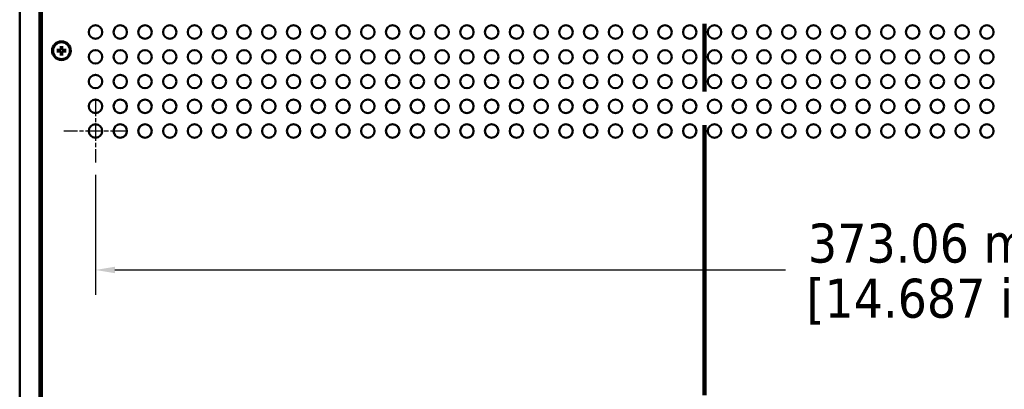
# Model space of a CAD drawing. Header units: millimetres. Extents: x 32 to 2127, y 63 to 1334.
# Tile 4 of 16: x 308 to 623, y 695 to 814. Entities that reach past the tile are written whole.
import ezdxf

# ---------------------------------------------------------------- set-up
doc = ezdxf.new("R2010")
doc.units = ezdxf.units.MM
doc.header["$LTSCALE"] = 2.5
doc.linetypes.add('CHAIN', pattern=[0.7087, 0.4724, -0.0591, 0.1181, -0.0591])
doc.linetypes.add('DOUBLE_DASH_CHAIN', pattern=[1.2403, 0.6614, -0.0827, 0.1654, -0.0827, 0.1654, -0.0827])
for name, color, linetype, lineweight in [('Center Mark (ANSI)', 7, 'Continuous', 25), ('Dimension (ANSI)', 7, 'Continuous', 25), ('Section Line (ANSI)', 7, 'DOUBLE_DASH_CHAIN', 100), ('Visible (ANSI)', 7, 'Continuous', 50)]:
    doc.layers.add(name, color=color, linetype=linetype, lineweight=lineweight)
doc.styles.add('Note Text (ANSI)', font='tahoma.ttf')
doc.dimstyles.new('Default - mm (ANSI)', dxfattribs={"dimscale": 2.5, "dimtxt": 5, "dimasz": 2.5, "dimexe": 3.175, "dimexo": 1.6002, "dimgap": 0.8, "dimtad": 0, "dimtih": 1, "dimtoh": 1, "dimrnd": 1e-08, "dimzin": 0, "dimdsep": 46, "dimtxsty": 'Note Text (ANSI)', "dimcen": 0.09, "dimdle": 10, "dimclrd": 256, "dimclre": 256, "dimclrt": 256, "dimadec": 1, "dimazin": 0, "dimtfac": 0.6096, "dimtofl": 0, "dimtmove": 0, "dimatfit": 3, "dimldrblk": 'Filled-1', "dimfxl": 1, "dimtolj": 1, "dimtzin": 0, "dimlwd": -1, "dimlwe": -1, "dimarcsym": 0})

# ---------------------------------------------------------------- blocks, each defined once
blk = doc.blocks.new('2dTransSection1')
at = {"layer": 'Section Line (ANSI)', "linetype": 'DOUBLE_DASH_CHAIN', "ltscale": 20.955109}
blk.add_line((210.81, 376.99), (210.81, 182.57), dxfattribs=at)
blk = doc.blocks.new('*D23')
at = {"layer": 'Defpoints', "color": 0, "transparency": 16777216}
for p in [(331.84, 768.06), (704.91, 768.06), (704.91, 733.6)]:
    blk.add_point(p, dxfattribs=at)
at = {"layer": 'Dimension (ANSI)', "transparency": 16777216}
for p, q in [((331.84, 764.06), (331.84, 725.66)), ((704.91, 764.06), (704.91, 725.66)), ((338.09, 733.6), (553.05, 733.6)), ((698.66, 733.6), (647.73, 733.6))]:
    blk.add_line(p, q, dxfattribs=at)
for points in [[(338.09, 734.64), (338.09, 732.56), (331.84, 733.6)], [(698.66, 734.64), (698.66, 732.56), (704.91, 733.6)]]:
    blk.add_solid(points, dxfattribs=at)
at = {"layer": 'Dimension (ANSI)', "transparency": 16777216, "char_height": 12.5, "attachment_point": 5, "style": 'Note Text (ANSI)'}
for s, insert in [('\\A1; 373.06 mm', (600.39, 742.11)), ('\\A1;[14.687 in]', (600.39, 723.42))]:
    blk.add_mtext(s, dxfattribs=dict(at, insert=insert))
blk = doc.blocks.new('Filled-1')
at = {"color": 0}
for p, q in [((0, 0), (-1, 0.333)), ((-1, 0.333), (-1, -0.333)), ((-1, 0), (0, 0)), ((-1, -0.333), (0, 0))]:
    blk.add_line(p, q, dxfattribs=at)
at = {"color": 0, "flags": 128}
blk.add_lwpolyline([(-1, -0.333), (0, 0), (-1, 0.333), (-1, -0.333)], dxfattribs=at)
at = {"color": 0}
blk.add_solid([(-1, -0.333), (0, 0), (-1, 0.333), (-1, -0.333)], dxfattribs=at)

msp = doc.modelspace()

# ---------------------------------------------------------------- linework, layer by layer
at = {"layer": 'Center Mark (ANSI)', "linetype": 'CHAIN', "ltscale": 4.486989}
for p, q in [((331.844, 788.2552), (331.844, 768.0622)), ((341.9405, 778.1587), (321.7475, 778.1587))]:
    msp.add_line(p, q, dxfattribs=at)
at = {"layer": 'Visible (ANSI)'}
for p, q in [((307.5502, 930.9177), (307.5502, 473.7377)), ((313.9002, 490.2377), (313.9002, 914.4177)), ((314.6502, 915.1777), (314.6502, 489.4777)), ((320.723, 805.4277), (320.6981, 804.3724)), ((321.1775, 805.4277), (321.2023, 804.3724)), ((319.4503, 804.155), (320.5055, 804.1798)), ((319.4503, 803.7005), (320.5055, 803.6756)), ((320.5062, 804.1521), (320.255, 804.1483)), ((320.255, 803.7071), (320.5062, 803.7034)), ((320.723, 802.4278), (320.6981, 803.483)), ((320.7296, 804.623), (320.7259, 804.3718)), ((320.7259, 803.4837), (320.7296, 803.2325)), ((321.1746, 804.3718), (321.1708, 804.623)), ((321.1708, 803.2325), (321.1746, 803.4837)), ((321.1775, 802.4278), (321.2023, 803.483)), ((321.6455, 804.1483), (321.3943, 804.1521)), ((321.3943, 803.7034), (321.6455, 803.7071)), ((322.4502, 804.155), (321.3949, 804.1798)), ((322.4502, 803.7005), (321.3949, 803.6756))]:
    msp.add_line(p, q, dxfattribs=at)
at = {"layer": 'Visible (ANSI)', "flags": 128}
for points in [[(320.7219, 805.3447), (320.7219, 805.3468), (320.7219, 805.349), (320.7219, 805.3515), (320.7219, 805.354), (320.7219, 805.3567), (320.7219, 805.3595), (320.7219, 805.3623), (320.7219, 805.3653), (320.722, 805.3686), (320.722, 805.372), (320.722, 805.3756), (320.7221, 805.3792), (320.7221, 805.383), (320.7222, 805.3868), (320.7222, 805.3905), (320.7223, 805.3943), (320.7224, 805.3982), (320.7224, 805.4023), (320.7225, 805.4065), (320.7226, 805.4108), (320.7227, 805.4151), (320.7228, 805.4194), (320.7229, 805.4236), (320.723, 805.4277)], [(320.7219, 805.3447), (320.7224, 805.3031), (320.7228, 805.2628), (320.7232, 805.2239), (320.7237, 805.1862), (320.7241, 805.1497), (320.7244, 805.1143), (320.7248, 805.08), (320.7252, 805.0468), (320.7255, 805.0145), (320.7259, 804.9831), (320.7262, 804.9527), (320.7265, 804.9231), (320.7268, 804.8943), (320.7271, 804.8663), (320.7274, 804.8391), (320.7277, 804.8125), (320.728, 804.7867), (320.7282, 804.7615), (320.7285, 804.737), (320.7287, 804.7131), (320.729, 804.6897), (320.7292, 804.6669), (320.7294, 804.6447), (320.7296, 804.623)], [(321.1708, 804.623), (321.171, 804.6447), (321.1712, 804.6669), (321.1715, 804.6897), (321.1717, 804.7131), (321.172, 804.737), (321.1722, 804.7615), (321.1725, 804.7867), (321.1728, 804.8125), (321.173, 804.8391), (321.1733, 804.8663), (321.1736, 804.8943), (321.1739, 804.9231), (321.1742, 804.9527), (321.1746, 804.9831), (321.1749, 805.0145), (321.1753, 805.0468), (321.1756, 805.08), (321.176, 805.1143), (321.1764, 805.1497), (321.1768, 805.1862), (321.1772, 805.2239), (321.1776, 805.2628), (321.1781, 805.3031), (321.1785, 805.3447)], [(321.1775, 805.4277), (321.1776, 805.4236), (321.1777, 805.4194), (321.1778, 805.4151), (321.1778, 805.4108), (321.1779, 805.4065), (321.178, 805.4023), (321.1781, 805.3982), (321.1782, 805.3943), (321.1782, 805.3905), (321.1783, 805.3868), (321.1783, 805.383), (321.1784, 805.3792), (321.1784, 805.3756), (321.1785, 805.372), (321.1785, 805.3686), (321.1785, 805.3653), (321.1785, 805.3623), (321.1786, 805.3595), (321.1786, 805.3567), (321.1786, 805.354), (321.1786, 805.3515), (321.1786, 805.349), (321.1786, 805.3468), (321.1785, 805.3447)], [(319.4503, 804.155), (319.4543, 804.1551), (319.4585, 804.1552), (319.4628, 804.1552), (319.4671, 804.1553), (319.4714, 804.1554), (319.4756, 804.1555), (319.4797, 804.1556), (319.4837, 804.1556), (319.4874, 804.1557), (319.4912, 804.1558), (319.495, 804.1558), (319.4987, 804.1559), (319.5024, 804.1559), (319.506, 804.156), (319.5094, 804.156), (319.5126, 804.156), (319.5156, 804.156), (319.5185, 804.1561), (319.5212, 804.1561), (319.5239, 804.1561), (319.5265, 804.1561), (319.5289, 804.1561), (319.5312, 804.1561), (319.5332, 804.156)], [(319.5332, 803.6994), (319.5312, 803.6994), (319.5289, 803.6994), (319.5265, 803.6994), (319.5239, 803.6994), (319.5212, 803.6994), (319.5185, 803.6994), (319.5156, 803.6994), (319.5126, 803.6994), (319.5094, 803.6995), (319.506, 803.6995), (319.5024, 803.6995), (319.4987, 803.6996), (319.495, 803.6996), (319.4912, 803.6997), (319.4874, 803.6997), (319.4837, 803.6998), (319.4797, 803.6999), (319.4756, 803.6999), (319.4714, 803.7), (319.4671, 803.7001), (319.4628, 803.7002), (319.4585, 803.7003), (319.4543, 803.7004), (319.4503, 803.7005)], [(320.255, 804.1483), (320.2333, 804.1485), (320.211, 804.1487), (320.1882, 804.149), (320.1649, 804.1492), (320.141, 804.1495), (320.1164, 804.1497), (320.0912, 804.15), (320.0654, 804.1503), (320.0389, 804.1505), (320.0116, 804.1508), (319.9836, 804.1511), (319.9549, 804.1514), (319.9253, 804.1517), (319.8948, 804.1521), (319.8635, 804.1524), (319.8312, 804.1528), (319.7979, 804.1531), (319.7636, 804.1535), (319.7283, 804.1539), (319.6918, 804.1543), (319.6541, 804.1547), (319.6151, 804.1551), (319.5749, 804.1556), (319.5332, 804.156)], [(319.5332, 803.6994), (319.5749, 803.6999), (319.6151, 803.7003), (319.6541, 803.7007), (319.6918, 803.7012), (319.7283, 803.7016), (319.7636, 803.7019), (319.7979, 803.7023), (319.8312, 803.7027), (319.8635, 803.703), (319.8948, 803.7034), (319.9253, 803.7037), (319.9549, 803.704), (319.9836, 803.7043), (320.0116, 803.7046), (320.0389, 803.7049), (320.0654, 803.7052), (320.0912, 803.7055), (320.1164, 803.7057), (320.141, 803.706), (320.1649, 803.7062), (320.1882, 803.7065), (320.211, 803.7067), (320.2333, 803.7069), (320.255, 803.7071)], [(320.7259, 804.3718), (320.7252, 804.358), (320.7238, 804.3445), (320.7215, 804.3312), (320.7185, 804.318), (320.7144, 804.3046), (320.7094, 804.291), (320.7035, 804.2775), (320.6965, 804.2643), (320.6886, 804.2516), (320.6799, 804.2394), (320.6705, 804.2279), (320.6606, 804.2173), (320.65, 804.2074), (320.6385, 804.1981), (320.6264, 804.1894), (320.6136, 804.1815), (320.6004, 804.1745), (320.5869, 804.1685), (320.5734, 804.1635), (320.5599, 804.1595), (320.5468, 804.1564), (320.5335, 804.1542), (320.5199, 804.1527), (320.5062, 804.1521)], [(320.5062, 803.7034), (320.5199, 803.7027), (320.5335, 803.7013), (320.5468, 803.699), (320.5599, 803.696), (320.5734, 803.6919), (320.5869, 803.6869), (320.6004, 803.681), (320.6136, 803.674), (320.6264, 803.6661), (320.6385, 803.6574), (320.65, 803.648), (320.6606, 803.6381), (320.6705, 803.6275), (320.6799, 803.616), (320.6886, 803.6039), (320.6965, 803.5911), (320.7035, 803.5779), (320.7094, 803.5644), (320.7144, 803.5509), (320.7185, 803.5374), (320.7215, 803.5242), (320.7238, 803.511), (320.7252, 803.4974), (320.7259, 803.4837)], [(320.7296, 803.2325), (320.7294, 803.2108), (320.7292, 803.1885), (320.729, 803.1657), (320.7287, 803.1424), (320.7285, 803.1184), (320.7282, 803.0939), (320.728, 803.0687), (320.7277, 803.0429), (320.7274, 803.0164), (320.7271, 802.9891), (320.7268, 802.9611), (320.7265, 802.9324), (320.7262, 802.9028), (320.7259, 802.8723), (320.7255, 802.841), (320.7252, 802.8087), (320.7248, 802.7754), (320.7244, 802.7411), (320.7241, 802.7058), (320.7237, 802.6692), (320.7232, 802.6316), (320.7228, 802.5926), (320.7224, 802.5524), (320.7219, 802.5107)], [(320.723, 802.4278), (320.7229, 802.4318), (320.7228, 802.436), (320.7227, 802.4403), (320.7226, 802.4446), (320.7225, 802.4489), (320.7224, 802.4531), (320.7224, 802.4572), (320.7223, 802.4612), (320.7222, 802.4649), (320.7222, 802.4687), (320.7221, 802.4725), (320.7221, 802.4762), (320.722, 802.4799), (320.722, 802.4835), (320.722, 802.4869), (320.7219, 802.4901), (320.7219, 802.4931), (320.7219, 802.496), (320.7219, 802.4987), (320.7219, 802.5014), (320.7219, 802.504), (320.7219, 802.5064), (320.7219, 802.5087), (320.7219, 802.5107)], [(321.1785, 802.5107), (321.1781, 802.5524), (321.1776, 802.5926), (321.1772, 802.6316), (321.1768, 802.6692), (321.1764, 802.7058), (321.176, 802.7411), (321.1756, 802.7754), (321.1753, 802.8087), (321.1749, 802.841), (321.1746, 802.8723), (321.1742, 802.9028), (321.1739, 802.9324), (321.1736, 802.9611), (321.1733, 802.9891), (321.173, 803.0164), (321.1728, 803.0429), (321.1725, 803.0687), (321.1722, 803.0939), (321.172, 803.1184), (321.1717, 803.1424), (321.1715, 803.1657), (321.1712, 803.1885), (321.171, 803.2108), (321.1708, 803.2325)], [(321.3943, 804.1521), (321.3805, 804.1527), (321.367, 804.1542), (321.3537, 804.1564), (321.3405, 804.1595), (321.3271, 804.1635), (321.3135, 804.1685), (321.3, 804.1745), (321.2868, 804.1815), (321.2741, 804.1894), (321.2619, 804.1981), (321.2504, 804.2074), (321.2398, 804.2173), (321.2299, 804.2279), (321.2206, 804.2394), (321.2119, 804.2516), (321.204, 804.2643), (321.197, 804.2775), (321.191, 804.291), (321.186, 804.3046), (321.182, 804.318), (321.1789, 804.3312), (321.1767, 804.3445), (321.1752, 804.358), (321.1746, 804.3718)], [(321.1746, 803.4837), (321.1752, 803.4974), (321.1767, 803.511), (321.1789, 803.5242), (321.182, 803.5374), (321.186, 803.5509), (321.191, 803.5644), (321.197, 803.5779), (321.204, 803.5911), (321.2119, 803.6039), (321.2206, 803.616), (321.2299, 803.6275), (321.2398, 803.6381), (321.2504, 803.648), (321.2619, 803.6574), (321.2741, 803.6661), (321.2868, 803.674), (321.3, 803.681), (321.3135, 803.6869), (321.3271, 803.6919), (321.3405, 803.696), (321.3537, 803.699), (321.367, 803.7013), (321.3805, 803.7027), (321.3943, 803.7034)], [(321.1785, 802.5107), (321.1786, 802.5087), (321.1786, 802.5064), (321.1786, 802.504), (321.1786, 802.5014), (321.1786, 802.4987), (321.1786, 802.496), (321.1785, 802.4931), (321.1785, 802.4901), (321.1785, 802.4869), (321.1785, 802.4835), (321.1784, 802.4799), (321.1784, 802.4762), (321.1783, 802.4725), (321.1783, 802.4687), (321.1782, 802.4649), (321.1782, 802.4612), (321.1781, 802.4572), (321.178, 802.4531), (321.1779, 802.4489), (321.1778, 802.4446), (321.1778, 802.4403), (321.1777, 802.436), (321.1776, 802.4318), (321.1775, 802.4278)], [(322.3672, 804.156), (322.3256, 804.1556), (322.2853, 804.1551), (322.2464, 804.1547), (322.2087, 804.1543), (322.1722, 804.1539), (322.1368, 804.1535), (322.1025, 804.1531), (322.0693, 804.1528), (322.037, 804.1524), (322.0056, 804.1521), (321.9752, 804.1517), (321.9456, 804.1514), (321.9168, 804.1511), (321.8888, 804.1508), (321.8616, 804.1505), (321.835, 804.1503), (321.8092, 804.15), (321.784, 804.1497), (321.7595, 804.1495), (321.7356, 804.1492), (321.7122, 804.149), (321.6894, 804.1487), (321.6672, 804.1485), (321.6455, 804.1483)], [(321.6455, 803.7071), (321.6672, 803.7069), (321.6894, 803.7067), (321.7122, 803.7065), (321.7356, 803.7062), (321.7595, 803.706), (321.784, 803.7057), (321.8092, 803.7055), (321.835, 803.7052), (321.8616, 803.7049), (321.8888, 803.7046), (321.9168, 803.7043), (321.9456, 803.704), (321.9752, 803.7037), (322.0056, 803.7034), (322.037, 803.703), (322.0693, 803.7027), (322.1025, 803.7023), (322.1368, 803.7019), (322.1722, 803.7016), (322.2087, 803.7012), (322.2464, 803.7007), (322.2853, 803.7003), (322.3256, 803.6999), (322.3672, 803.6994)], [(322.3672, 804.156), (322.3693, 804.1561), (322.3715, 804.1561), (322.374, 804.1561), (322.3765, 804.1561), (322.3792, 804.1561), (322.382, 804.1561), (322.3848, 804.156), (322.3878, 804.156), (322.3911, 804.156), (322.3945, 804.156), (322.3981, 804.1559), (322.4017, 804.1559), (322.4055, 804.1558), (322.4093, 804.1558), (322.413, 804.1557), (322.4168, 804.1556), (322.4207, 804.1556), (322.4248, 804.1555), (322.429, 804.1554), (322.4333, 804.1553), (322.4376, 804.1552), (322.4419, 804.1552), (322.4461, 804.1551), (322.4502, 804.155)], [(322.4502, 803.7005), (322.4461, 803.7004), (322.4419, 803.7003), (322.4376, 803.7002), (322.4333, 803.7001), (322.429, 803.7), (322.4248, 803.6999), (322.4207, 803.6999), (322.4168, 803.6998), (322.413, 803.6997), (322.4093, 803.6997), (322.4055, 803.6996), (322.4017, 803.6996), (322.3981, 803.6995), (322.3945, 803.6995), (322.3911, 803.6995), (322.3878, 803.6994), (322.3848, 803.6994), (322.382, 803.6994), (322.3792, 803.6994), (322.3765, 803.6994), (322.374, 803.6994), (322.3715, 803.6994), (322.3693, 803.6994), (322.3672, 803.6994)]]:
    msp.add_lwpolyline(points, dxfattribs=at)
at = {"layer": 'Visible (ANSI)'}
for centre, radius in [((331.844, 809.9087), 2.159), ((339.7815, 809.9087), 2.159), ((347.719, 809.9087), 2.159), ((355.6565, 809.9087), 2.159), ((363.594, 809.9087), 2.159), ((371.5315, 809.9087), 2.159), ((379.469, 809.9087), 2.159), ((387.4065, 809.9087), 2.159), ((395.344, 809.9087), 2.159), ((403.2815, 809.9087), 2.159), ((411.219, 809.9087), 2.159), ((419.1565, 809.9087), 2.159), ((427.094, 809.9087), 2.159), ((435.0315, 809.9087), 2.159), ((442.969, 809.9087), 2.159), ((450.9065, 809.9087), 2.159), ((458.844, 809.9087), 2.159), ((466.7815, 809.9087), 2.159), ((474.719, 809.9087), 2.159), ((482.6565, 809.9087), 2.159), ((490.594, 809.9087), 2.159), ((498.5315, 809.9087), 2.159), ((506.469, 809.9087), 2.159), ((514.4065, 809.9087), 2.159), ((522.344, 809.9087), 2.159), ((530.2815, 809.9087), 2.159), ((538.219, 809.9087), 2.159), ((546.1565, 809.9087), 2.159), ((554.094, 809.9087), 2.159), ((562.0315, 809.9087), 2.159), ((569.969, 809.9087), 2.159), ((577.9065, 809.9087), 2.159), ((585.844, 809.9087), 2.159), ((593.7815, 809.9087), 2.159), ((601.719, 809.9087), 2.159), ((609.6565, 809.9087), 2.159), ((617.594, 809.9087), 2.159), ((320.9502, 803.9277), 3), ((320.9502, 803.9277), 2.7146), ((331.844, 801.9712), 2.159), ((339.7815, 801.9712), 2.159), ((347.719, 801.9712), 2.159), ((355.6565, 801.9712), 2.159), ((363.594, 801.9712), 2.159), ((371.5315, 801.9712), 2.159), ((379.469, 801.9712), 2.159), ((387.4065, 801.9712), 2.159), ((395.344, 801.9712), 2.159), ((403.2815, 801.9712), 2.159), ((411.219, 801.9712), 2.159), ((419.1565, 801.9712), 2.159), ((427.094, 801.9712), 2.159), ((435.0315, 801.9712), 2.159), ((442.969, 801.9712), 2.159), ((450.9065, 801.9712), 2.159), ((458.844, 801.9712), 2.159), ((466.7815, 801.9712), 2.159), ((474.719, 801.9712), 2.159), ((482.6565, 801.9712), 2.159), ((490.594, 801.9712), 2.159), ((498.5315, 801.9712), 2.159), ((506.469, 801.9712), 2.159), ((514.4065, 801.9712), 2.159), ((522.344, 801.9712), 2.159), ((530.2815, 801.9712), 2.159), ((538.219, 801.9712), 2.159), ((546.1565, 801.9712), 2.159), ((554.094, 801.9712), 2.159), ((562.0315, 801.9712), 2.159), ((569.969, 801.9712), 2.159), ((577.9065, 801.9712), 2.159), ((585.844, 801.9712), 2.159), ((593.7815, 801.9712), 2.159), ((601.719, 801.9712), 2.159), ((609.6565, 801.9712), 2.159), ((617.594, 801.9712), 2.159), ((331.844, 794.0337), 2.159), ((339.7815, 794.0337), 2.159), ((347.719, 794.0337), 2.159), ((355.6565, 794.0337), 2.159), ((363.594, 794.0337), 2.159), ((371.5315, 794.0337), 2.159), ((379.469, 794.0337), 2.159), ((387.4065, 794.0337), 2.159), ((395.344, 794.0337), 2.159), ((403.2815, 794.0337), 2.159), ((411.219, 794.0337), 2.159), ((419.1565, 794.0337), 2.159), ((427.094, 794.0337), 2.159), ((435.0315, 794.0337), 2.159), ((442.969, 794.0337), 2.159), ((450.9065, 794.0337), 2.159), ((458.844, 794.0337), 2.159), ((466.7815, 794.0337), 2.159), ((474.719, 794.0337), 2.159), ((482.6565, 794.0337), 2.159), ((490.594, 794.0337), 2.159), ((498.5315, 794.0337), 2.159), ((506.469, 794.0337), 2.159), ((514.4065, 794.0337), 2.159), ((522.344, 794.0337), 2.159), ((530.2815, 794.0337), 2.159), ((538.219, 794.0337), 2.159), ((546.1565, 794.0337), 2.159), ((554.094, 794.0337), 2.159), ((562.0315, 794.0337), 2.159), ((569.969, 794.0337), 2.159), ((577.9065, 794.0337), 2.159), ((585.844, 794.0337), 2.159), ((593.7815, 794.0337), 2.159), ((601.719, 794.0337), 2.159), ((609.6565, 794.0337), 2.159), ((617.594, 794.0337), 2.159), ((331.844, 786.0962), 2.159), ((339.7815, 786.0962), 2.159), ((347.719, 786.0962), 2.159), ((355.6565, 786.0962), 2.159), ((363.594, 786.0962), 2.159), ((371.5315, 786.0962), 2.159), ((379.469, 786.0962), 2.159), ((387.4065, 786.0962), 2.159), ((395.344, 786.0962), 2.159), ((403.2815, 786.0962), 2.159), ((411.219, 786.0962), 2.159), ((419.1565, 786.0962), 2.159), ((427.094, 786.0962), 2.159), ((435.0315, 786.0962), 2.159), ((442.969, 786.0962), 2.159), ((450.9065, 786.0962), 2.159), ((458.844, 786.0962), 2.159), ((466.7815, 786.0962), 2.159), ((474.719, 786.0962), 2.159), ((482.6565, 786.0962), 2.159), ((490.594, 786.0962), 2.159), ((498.5315, 786.0962), 2.159), ((506.469, 786.0962), 2.159), ((514.4065, 786.0962), 2.159), ((522.344, 786.0962), 2.159), ((530.2815, 786.0962), 2.159), ((538.219, 786.0962), 2.159), ((546.1565, 786.0962), 2.159), ((554.094, 786.0962), 2.159), ((562.0315, 786.0962), 2.159), ((569.969, 786.0962), 2.159), ((577.9065, 786.0962), 2.159), ((585.844, 786.0962), 2.159), ((593.7815, 786.0962), 2.159), ((601.719, 786.0962), 2.159), ((609.6565, 786.0962), 2.159), ((617.594, 786.0962), 2.159), ((331.844, 778.1587), 2.159), ((339.7815, 778.1587), 2.159), ((347.719, 778.1587), 2.159), ((355.6565, 778.1587), 2.159), ((363.594, 778.1587), 2.159), ((371.5315, 778.1587), 2.159), ((379.469, 778.1587), 2.159), ((387.4065, 778.1587), 2.159), ((395.344, 778.1587), 2.159), ((403.2815, 778.1587), 2.159), ((411.219, 778.1587), 2.159), ((419.1565, 778.1587), 2.159), ((427.094, 778.1587), 2.159), ((435.0315, 778.1587), 2.159), ((442.969, 778.1587), 2.159), ((450.9065, 778.1587), 2.159), ((458.844, 778.1587), 2.159), ((466.7815, 778.1587), 2.159), ((474.719, 778.1587), 2.159), ((482.6565, 778.1587), 2.159), ((490.594, 778.1587), 2.159), ((498.5315, 778.1587), 2.159), ((506.469, 778.1587), 2.159), ((514.4065, 778.1587), 2.159), ((522.344, 778.1587), 2.159), ((530.2815, 778.1587), 2.159), ((538.219, 778.1587), 2.159), ((546.1565, 778.1587), 2.159), ((554.094, 778.1587), 2.159), ((562.0315, 778.1587), 2.159), ((569.969, 778.1587), 2.159), ((577.9065, 778.1587), 2.159), ((585.844, 778.1587), 2.159), ((593.7815, 778.1587), 2.159), ((601.719, 778.1587), 2.159), ((609.6565, 778.1587), 2.159), ((617.594, 778.1587), 2.159)]:
    msp.add_circle(centre, radius, dxfattribs=at)
for centre, radius, start, end in [((320.9502, 803.9277), 0.7294, 162.39692, 197.60308), ((320.5009, 804.3771), 0.1973, 271.348178, 358.651822), ((320.5009, 803.4784), 0.1973, 1.348178, 88.651822), ((320.9502, 803.9277), 0.7294, 72.39692, 107.60308), ((320.9502, 803.9277), 0.7294, 252.39692, 287.60308), ((321.3996, 804.3771), 0.1973, 181.348178, 268.651822), ((321.3996, 803.4784), 0.1973, 91.348178, 178.651822), ((320.9502, 803.9277), 0.7294, 342.39692, 17.60308)]:
    msp.add_arc(centre, radius, start, end, dxfattribs=at)

# ---------------------------------------------------------------- block references
at = {"layer": 'Section Line (ANSI)', "xscale": 2.5, "yscale": 2.5, "zscale": 2.5}
msp.add_blockref('2dTransSection1', (0, 0), dxfattribs=at)

# ---------------------------------------------------------------- dimensions: what is measured, and where the dimension line sits
at = {"layer": 'Dimension (ANSI)'}
dim = msp.add_linear_dim(base=(704.9065, 733.5996), p1=(331.844, 768.0622), p2=(704.9065, 768.0622), angle=180, text=' <> mm\\X[14.687 in]', dimstyle='Default - mm (ANSI)', override={"dimgap": 0.8, "dimtih": 0, "dimtoh": 0, "dimdec": 2, "dimpost": '', "dimtol": 0, "dimlim": 0, "dimtp": 0, "dimtm": 0, "dimtdec": 2, "dimatfit": 1}, dxfattribs=at)
dim.commit()
dim.dimension.update_dxf_attribs({"geometry": '*D23', "text_midpoint": (600.3895, 733.5996), "dimtype": 160})

doc.saveas('drawing.dxf')
